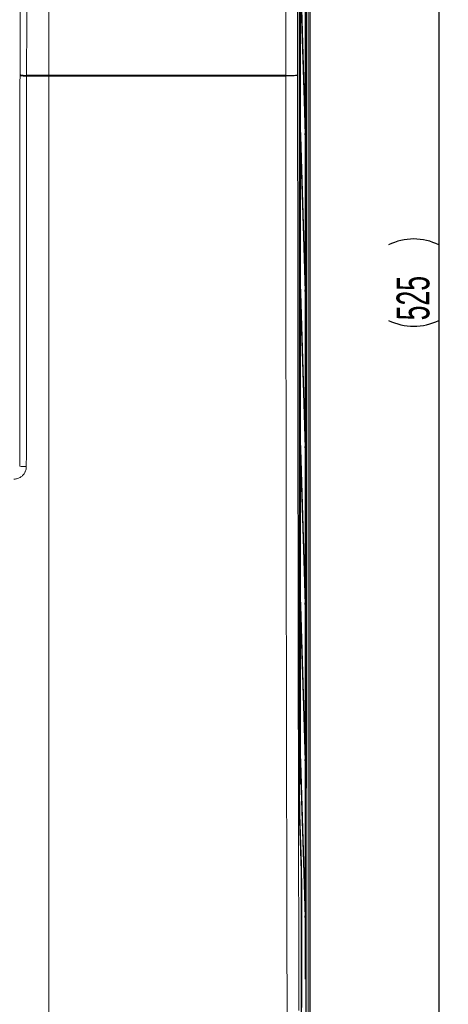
# Model space of a CAD drawing. Header units: millimetres. Extents: x 5 to 418, y 2 to 292.
# Tile 18 of 56: x 91 to 137, y 100 to 205. Entities that reach past the tile are written whole.
import ezdxf

# ---------------------------------------------------------------- set-up
doc = ezdxf.new("R2010")
doc.units = ezdxf.units.MM
doc.layers.add('SLD-0', color=7, linetype='Continuous')
doc.styles.add('SLDTEXTSTYLE0', font='TXT', dxfattribs={"width": 0.605})
doc.dimstyles.new('SLDDIMSTYLE0', dxfattribs={"dimtxt": 3.5, "dimasz": 3.302, "dimexe": 0, "dimexo": 0.0625, "dimgap": 0.875, "dimtad": 1, "dimlfac": 3, "dimrnd": 1e-09, "dimzin": 12, "dimdsep": 46, "dimtxsty": 'SLDTEXTSTYLE0', "dimsah": 1, "dimcen": 0.09, "dimadec": 0, "dimazin": 3, "dimtfac": 1, "dimtofl": 0, "dimtmove": 0, "dimatfit": 3, "dimfxl": 1, "dimfrac": 2, "dimtolj": 1, "dimtzin": 12, "dimarcsym": 0})

# ---------------------------------------------------------------- blocks, each defined once
blk = doc.blocks.new('_D_2')
at = {"layer": 'SLD-0', "color": 7}
for p, q in [((118.61, 264.7), (137.18, 264.7)), ((136.18, 264.7), (136.18, 89.7)), ((118.61, 89.7), (137.18, 89.7))]:
    blk.add_line(p, q, dxfattribs=at)
for centre, start, end in [((133.49, 175.84), 63.4349, 116.5651), ((133.49, 178.56), 243.4349, 296.5651)]:
    blk.add_arc(centre, 6.01, start, end, dxfattribs=at)
for points in [[(136.18, 264.7), (135.67, 261.39), (136.68, 261.39)], [(136.18, 89.7), (136.68, 93), (135.67, 93)]]:
    blk.add_solid(points, dxfattribs=at)
at = {"layer": 'SLD-0', "color": 7, "insert": (131.66, 173.19), "char_height": 3.5, "attachment_point": 1, "rotation": 90, "style": 'SLDTEXTSTYLE0'}
blk.add_mtext('525', dxfattribs=at)

msp = doc.modelspace()

# ---------------------------------------------------------------- linework, layer by layer
at = {"color": 7, "linetype": 'Continuous', "lineweight": 25}
for p, q in [((122.0323, 99.5157), (122.0323, 255.0288)), ((122.4425, 98.6961), (122.4425, 255.363)), ((121.3187, 123.1419), (121.3187, 254.5561)), ((121.3936, 248.663), (121.3936, 123.7963)), ((121.4015, 123.7963), (121.4015, 248.663)), ((121.958, 248.663), (121.958, 103.0297)), ((121.9659, 103.0297), (121.9659, 248.663)), ((121.9383, 193.3046), (121.4251, 209.8415)), ((121.4212, 209.4662), (121.9344, 192.9293)), ((121.4251, 193.1749), (121.4212, 192.7996)), ((121.9383, 176.6379), (121.4251, 193.1749)), ((121.9383, 193.3046), (121.9233, 193.2884)), ((121.9344, 192.9293), (121.9383, 193.3046)), ((121.4212, 192.7996), (121.9344, 176.2626)), ((121.4251, 176.5082), (121.4212, 176.1329)), ((121.9383, 159.9712), (121.4251, 176.5082)), ((121.9383, 176.6379), (121.9233, 176.6217)), ((121.9344, 176.2626), (121.9383, 176.6379)), ((121.4212, 176.1329), (121.9344, 159.5959)), ((121.4251, 159.8415), (121.4212, 159.4662)), ((121.4212, 159.4662), (121.9344, 142.9293)), ((121.9383, 143.3046), (121.4251, 159.8415)), ((121.9383, 159.9712), (121.9233, 159.955)), ((121.9344, 159.5959), (121.9383, 159.9712)), ((121.4251, 143.1749), (121.4212, 142.7996)), ((121.4212, 142.7996), (121.9344, 126.2626)), ((121.9383, 126.6379), (121.4251, 143.1749)), ((121.9383, 143.3046), (121.9233, 143.2884)), ((121.9344, 142.9293), (121.9383, 143.3046)), ((121.4251, 126.5082), (121.4212, 126.1329)), ((121.4212, 126.1329), (121.9344, 109.5959)), ((121.9383, 109.9712), (121.4251, 126.5082)), ((121.9383, 126.6379), (121.9233, 126.6217)), ((121.9344, 126.2626), (121.9383, 126.6379)), ((121.3936, 123.7963), (121.4015, 123.7963)), ((121.5174, 114.5211), (121.3518, 119.9097)), ((121.3518, 119.9076), (121.3518, 119.9097)), ((121.5434, 99.4022), (121.5434, 111.9798)), ((121.9383, 109.9712), (121.9233, 109.955)), ((121.9344, 109.5959), (121.9383, 109.9712)), ((121.958, 103.0297), (121.9659, 103.0297))]:
    msp.add_line(p, q, dxfattribs=at)
at = {"color": 7, "linetype": 'Continuous', "lineweight": 18}
for p, q in [((122.2554, 98.7165), (122.2554, 255.363)), ((122.4221, 255.363), (122.4221, 98.7165)), ((121.327, 250.1952), (121.327, 123.4339)), ((122.0618, 248.618), (122.0618, 123.4413)), ((94.6092, 222.8866), (94.6092, 199.2774)), ((91.5324, 199.3657), (91.5322, 199.223)), ((92.2407, 199.2061), (92.2405, 199.2774)), ((94.6092, 199.2774), (94.6096, 199.2774)), ((119.8533, 199.2061), (119.8539, 199.2418)), ((119.8539, 199.2418), (119.8538, 199.2774)), ((94.6092, 199.2061), (94.6088, 199.2061)), ((94.6092, 199.2061), (94.6092, 99.5356)), ((121.3187, 123.4339), (121.327, 123.4339)), ((122.0323, 123.4413), (122.0618, 123.4413)), ((121.3563, 120.6049), (121.5235, 115.2163)), ((121.5174, 114.519), (121.3518, 119.9076)), ((121.5174, 114.519), (121.5174, 114.5211)), ((121.5432, 112.2718), (121.5539, 112.2718)), ((121.5539, 112.2718), (121.5539, 100.0284))]:
    msp.add_line(p, q, dxfattribs=at)
at = {"color": 7, "linetype": 'Continuous', "lineweight": 18, "flags": 128}
for points in [[(91.5324, 199.3657), (91.5457, 205.0612), (91.5597, 211.049), (91.5806, 220.0308), (91.5874, 222.9529)], [(92.2957, 222.8866), (92.2926, 221.565), (92.2802, 216.2787), (92.2604, 207.7781), (92.2538, 204.9729), (92.2405, 199.2774)], [(119.8538, 199.2774), (119.8485, 201.5547), (119.8267, 210.8058), (119.8125, 216.8572), (119.7998, 222.2407), (119.7988, 222.6487)], [(121.0599, 222.4662), (121.0601, 222.3949), (121.0865, 211.2401), (121.1008, 205.2225), (121.1147, 199.334)]]:
    msp.add_lwpolyline(points, dxfattribs=at)
at = {"color": 7, "linetype": 'Continuous', "lineweight": 18}
for centre, radius, start, end in [((92.0631, 206.6235), 7.4195, 265.896471, 271.370995), ((92.0656, 200.7591), 1.492, 249.061159, 276.731847), ((104.0364, 199.1896), 9.4277, 179.466381, 179.899782), ((104.0365, 199.1893), 9.4274, 179.464466, 179.897879), ((92.0291, 160.3375), 2.7272, 258.762722, 273.717637), ((121.4674, 115.2183), 0.0561, 302.379255, 358.011417)]:
    msp.add_arc(centre, radius, start, end, dxfattribs=at)
at = {"color": 7, "linetype": 'Continuous', "lineweight": 25}
msp.add_arc((24.5888, 112.2564), 96.955, 359.836534, 1.337224, dxfattribs=at)
at = {"color": 7, "linetype": 'Continuous', "lineweight": 18}
for centre, major_axis, ratio, start_param, end_param in [((121.3855, 123.4339), (0, 3.2667), 0.01791667, 1.57079633, 2.61799388), ((121.728, 123.4428), (-0.1722, 0.2874), 0.9948398, 3.74698444, 4.17040421), ((121.493, 112.2718), (0, 3.4), 0.01791667, 4.71238898, 5.75958653)]:
    msp.add_ellipse(centre, major_axis=major_axis, ratio=ratio, start_param=start_param, end_param=end_param, dxfattribs=at)
for points, knots in [([(91.4976, 157.6626), (91.5016, 161.0729), (91.5096, 167.8939), (91.5191, 178.2328), (91.5269, 188.6758), (91.5305, 195.7071), (91.5322, 199.223)], [0, 0, 0, 0, 0.2464181, 0.49286594, 0.74641678, 1, 1, 1, 1]), ([(92.2405, 199.2774), (92.5195, 199.2774), (93.3092, 199.2774), (94.0987, 199.2774), (94.6091, 199.2774), (94.6092, 199.2774)], [0, 0, 0, 0, 0.35328762, 0.99999158, 1, 1, 1, 1]), ([(94.6096, 199.2774), (95.5984, 199.2774), (98.6092, 199.2775), (103.6537, 199.2775), (109.397, 199.2775), (114.8008, 199.2775), (118.169, 199.2774), (119.8538, 199.2774)], [0, 0, 0, 0, 0.11765132, 0.35820045, 0.59906959, 0.79944239, 1, 1, 1, 1]), ([(121.1147, 199.334), (121.1171, 194.8577), (121.1217, 185.905), (121.1331, 172.4194), (121.1478, 158.8788), (121.1662, 145.2849), (121.1881, 131.7068), (121.2163, 116.4998), (121.2404, 105.8416), (121.2543, 99.6923)], [0, 0, 0, 0, 0.13434802, 0.26869597, 0.4050088, 0.54132163, 0.67767664, 0.81403165, 1, 1, 1, 1]), ([(92.2407, 199.2061), (92.2389, 195.6882), (92.2353, 188.652), (92.2251, 174.7835), (92.2135, 164.4434), (92.2059, 157.616)], [0, 0, 0, 0, 0.25355272, 0.50713782, 1, 1, 1, 1]), ([(94.6088, 199.2061), (94.0982, 199.2061), (93.309, 199.2061), (92.5195, 199.2061), (92.2407, 199.2061)], [0, 0, 0, 0, 0.646852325, 1, 1, 1, 1]), ([(119.8533, 199.2061), (118.1701, 199.2061), (114.8021, 199.206), (109.4013, 199.206), (103.6562, 199.206), (98.612, 199.206), (95.5977, 199.2061), (94.6092, 199.2061), (94.6092, 199.2061)], [0, 0, 0, 0, 0.20036085, 0.40090698, 0.64146584, 0.88234407, 0.99999921, 1, 1, 1, 1]), ([(119.9927, 99.5386), (119.9788, 105.6956), (119.9548, 116.367), (119.9266, 131.5931), (119.9047, 145.1881), (119.8864, 158.7989), (119.8717, 172.34), (119.8603, 185.8096), (119.8557, 194.7406), (119.8533, 199.2061)], [0, 0, 0, 0, 0.1861515, 0.32264079, 0.45913008, 0.59557716, 0.73202423, 0.86601212, 1, 1, 1, 1]), ([(90.8699, 156.2822), (90.9192, 156.2838), (91.0182, 156.2871), (91.1847, 156.3162), (91.3532, 156.3682), (91.4889, 156.4326), (91.5739, 156.4827), (91.6521, 156.5339), (91.7521, 156.6111), (91.846, 156.7037), (91.9337, 156.8074), (92.0011, 156.9031), (92.0649, 157.0175), (92.1038, 157.1038), (92.1418, 157.2047), (92.173, 157.3125), (92.1959, 157.4413), (92.2048, 157.5401), (92.2056, 157.597), (92.2059, 157.616)], [0, 0, 0, 0, 0.07065613, 0.14186126, 0.24133304, 0.3221625, 0.35617262, 0.38258953, 0.455749, 0.53662099, 0.57065045, 0.65001674, 0.70369244, 0.75802562, 0.78535973, 0.8580793, 0.91836428, 0.97267685, 1, 1, 1, 1])]:
    msp.add_open_spline(points, degree=3, knots=knots, dxfattribs=at)
at = {"color": 7, "linetype": 'Continuous', "lineweight": 25}
for points, knots in [([(119.8539, 199.2419), (119.9856, 199.2423), (120.2489, 199.243), (120.6128, 199.2571), (120.9013, 199.2791), (121.0717, 199.3058), (121.1123, 199.3249), (121.1146, 199.3337), (121.1147, 199.334)], [0, 0, 0, 0, 0.20601599, 0.41202831, 0.61815317, 0.82455005, 0.99366045, 1, 1, 1, 1]), ([(121.3518, 119.9076), (121.3457, 120.1531), (121.3336, 120.6441), (121.3239, 121.5939), (121.3194, 122.4417), (121.3189, 122.9058), (121.3187, 123.1419)], [0, 0, 0, 0, 0.321784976, 0.643569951, 0.818677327, 1, 1, 1, 1])]:
    msp.add_open_spline(points, degree=3, knots=knots, dxfattribs=at)

# ---------------------------------------------------------------- dimensions: what is measured, and where the dimension line sits
at = {"layer": 'SLD-0', "color": 7}
dim = msp.add_linear_dim(base=(136.1756, 89.6963), p1=(118.6092, 264.6963), p2=(118.6092, 89.6963), angle=90, text='(<>)', dimstyle='SLDDIMSTYLE0', dxfattribs=at)
dim.commit()
dim.dimension.update_dxf_attribs({"geometry": '_D_2', "text_midpoint": (136.1756, 177.1963), "dimtype": 160})

doc.saveas('drawing.dxf')
